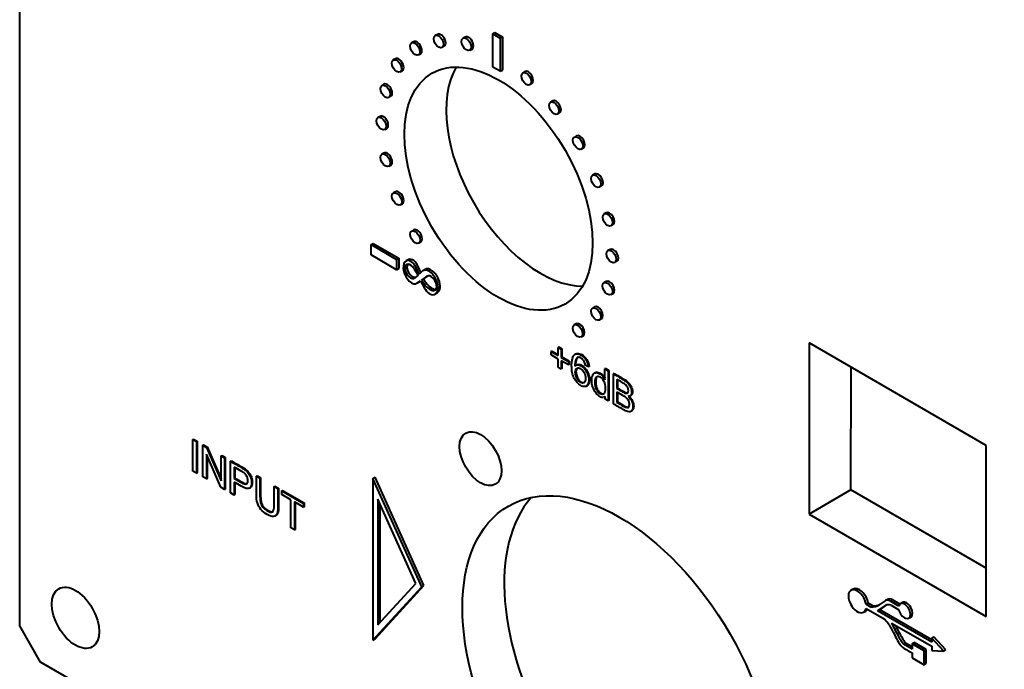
# Model space of a CAD drawing. Header units: millimetres. Extents: x 0 to 420, y -2 to 296.
# Tile 3 of 15: x 61 to 110, y 72 to 105. Entities that reach past the tile are written whole.
import ezdxf

# ---------------------------------------------------------------- set-up
doc = ezdxf.new("R2010")
doc.units = ezdxf.units.MM
for name, color, linetype in [('Default', 7, 'Continuous'), ('ME001036.00.04', 7, 'Continuous'), ('ME001037.00.00', 7, 'Continuous')]:
    doc.layers.add(name, color=color, linetype=linetype)

# ---------------------------------------------------------------- blocks, each defined once
blk = doc.blocks.new('SE2')
at = {"layer": 'ME001036.00.04', "color": 7, "linetype": 'Continuous', "lineweight": 40}
for p, q in [((60.506, 73.821), (60.506, 135.058)), ((100.545, 88.16), (100.536, 79.488)), ((109.525, 82.963), (100.545, 88.16)), ((102.657, 80.713), (102.663, 86.934)), ((109.516, 74.291), (109.525, 82.963)), ((102.657, 80.713), (100.536, 79.488)), ((109.518, 76.742), (102.657, 80.713)), ((100.536, 79.488), (109.516, 74.291)), ((61.567, 71.984), (60.506, 73.821)), ((148.541, 21.77), (61.567, 71.984))]:
    blk.add_line(p, q, dxfattribs=at)
for centre, major_axis in [((84.787, 95.974), (-3.375, 5.846)), ((83.876, 82.294), (0.75, -1.299)), ((90.912, 70.147), (-5.625, 9.743)), ((63.335, 74.229), (-0.85, 1.472))]:
    blk.add_ellipse(centre, major_axis=major_axis, ratio=0.57735, dxfattribs=at)
for centre, major_axis, start_param, end_param in [((86.908, 97.199), (3.375, -5.846), 3.46128, 5.963498), ((93.033, 71.372), (5.625, -9.743), 3.33129, 6.093488)]:
    blk.add_ellipse(centre, major_axis=major_axis, ratio=0.57735, start_param=start_param, end_param=end_param, dxfattribs=at)
at = {"layer": 'ME001037.00.00', "color": 7, "linetype": 'Continuous', "lineweight": 40}
for p, q in [((84.502, 103.821), (84.608, 103.883)), ((84.608, 103.883), (84.982, 103.667)), ((80.481, 103.419), (80.375, 103.357)), ((81.688, 103.794), (81.582, 103.733)), ((83.095, 103.657), (82.988, 103.596)), ((84.502, 102.138), (84.502, 103.821)), ((84.502, 103.821), (84.876, 103.605)), ((84.876, 103.605), (84.982, 103.667)), ((84.876, 103.605), (84.876, 101.922)), ((84.982, 103.667), (84.982, 101.983)), ((81.932, 103.127), (82.038, 103.188)), ((83.338, 102.99), (83.445, 103.051)), ((79.556, 102.556), (79.45, 102.495)), ((80.725, 102.751), (80.831, 102.812)), ((79.8, 101.889), (79.906, 101.95)), ((84.876, 101.922), (84.502, 102.138)), ((84.876, 101.922), (84.982, 101.983)), ((86.129, 101.905), (86.023, 101.844)), ((78.975, 101.266), (78.869, 101.205)), ((86.373, 101.238), (86.479, 101.299)), ((79.219, 100.599), (79.325, 100.66)), ((87.535, 100.418), (87.429, 100.357)), ((78.778, 99.636), (78.672, 99.575)), ((87.779, 99.751), (87.885, 99.812)), ((79.022, 98.969), (79.128, 99.03)), ((88.742, 98.649), (88.636, 98.588)), ((88.986, 97.982), (89.092, 98.043)), ((78.979, 97.777), (78.873, 97.716)), ((79.223, 97.11), (79.329, 97.171)), ((89.668, 96.718), (89.562, 96.657)), ((89.912, 96.051), (90.018, 96.112)), ((79.564, 95.816), (79.457, 95.755)), ((79.807, 95.148), (79.914, 95.21)), ((90.249, 94.757), (90.143, 94.696)), ((80.492, 93.886), (80.386, 93.825)), ((90.493, 94.09), (90.599, 94.151)), ((78.322, 93.143), (78.429, 93.204)), ((78.322, 93.143), (79.622, 92.393)), ((78.322, 92.614), (78.322, 93.143)), ((78.429, 93.204), (79.728, 92.454)), ((80.736, 93.218), (80.842, 93.28)), ((90.445, 92.9), (90.339, 92.839)), ((79.622, 91.864), (78.322, 92.614)), ((79.622, 92.393), (79.728, 92.454)), ((79.622, 92.393), (79.622, 91.864)), ((79.728, 92.454), (79.728, 91.926)), ((79.622, 91.864), (79.728, 91.926)), ((80.207, 92.371), (80.101, 92.31)), ((80.515, 91.916), (80.711, 91.594)), ((80.76, 91.641), (80.608, 91.977)), ((80.853, 91.729), (80.714, 92.038)), ((81.063, 91.88), (80.957, 91.819)), ((90.689, 92.233), (90.795, 92.294)), ((80.711, 91.594), (80.543, 91.452)), ((80.917, 91.79), (80.76, 91.641)), ((81.145, 91.535), (80.88, 91.343)), ((80.88, 91.343), (80.987, 91.405)), ((81.2, 91.559), (80.987, 91.405)), ((80.63, 91.171), (80.736, 91.232)), ((80.649, 91.184), (80.833, 91.297)), ((80.649, 91.184), (80.755, 91.245)), ((80.755, 91.245), (80.835, 91.294)), ((80.833, 91.297), (81.028, 90.941)), ((90.245, 91.273), (90.139, 91.212)), ((81.567, 90.634), (81.673, 90.695)), ((90.489, 90.605), (90.595, 90.667)), ((89.66, 89.987), (89.554, 89.925)), ((89.904, 89.319), (90.01, 89.38)), ((88.731, 89.129), (88.625, 89.068)), ((88.975, 88.462), (89.081, 88.523)), ((87.854, 87.954), (87.818, 87.933)), ((87.818, 87.515), (87.818, 87.933)), ((87.818, 87.933), (87.97, 87.846)), ((87.854, 87.954), (88.005, 87.866)), ((87.491, 87.744), (87.456, 87.724)), ((87.456, 87.55), (87.456, 87.724)), ((87.456, 87.724), (87.818, 87.515)), ((87.818, 87.341), (87.456, 87.55)), ((87.491, 87.744), (87.818, 87.556)), ((88.005, 87.866), (87.97, 87.846)), ((87.97, 87.846), (87.97, 87.427)), ((88.005, 87.448), (87.97, 87.427)), ((87.97, 87.427), (88.332, 87.218)), ((88.005, 87.866), (88.005, 87.448)), ((88.005, 87.448), (88.368, 87.238)), ((88.708, 87.606), (88.663, 87.58)), ((87.818, 86.922), (87.818, 87.341)), ((87.97, 86.834), (87.818, 86.922)), ((88.332, 87.044), (87.97, 87.253)), ((87.97, 87.253), (87.97, 86.834)), ((88.005, 87.232), (88.005, 86.855)), ((88.368, 87.238), (88.332, 87.218)), ((88.332, 87.218), (88.332, 87.044)), ((88.368, 87.064), (88.332, 87.044)), ((88.368, 87.238), (88.368, 87.064)), ((88.751, 87.051), (88.707, 87.026)), ((89.348, 86.947), (89.186, 87.026)), ((89.383, 86.967), (89.348, 86.947)), ((88.005, 86.855), (87.97, 86.834)), ((89.688, 86.652), (89.644, 86.626)), ((90.222, 86.858), (90.187, 86.837)), ((90.187, 86.293), (90.187, 86.837)), ((90.187, 86.837), (90.347, 86.745)), ((90.222, 86.858), (90.383, 86.765)), ((90.383, 86.765), (90.347, 86.745)), ((90.347, 86.745), (90.347, 85.223)), ((90.383, 86.765), (90.383, 85.243)), ((90.649, 86.611), (90.614, 86.591)), ((90.614, 85.069), (90.614, 86.591)), ((89.233, 85.963), (89.277, 85.989)), ((90.787, 86.313), (90.787, 85.852)), ((90.822, 86.292), (90.822, 85.872)), ((90.146, 85.407), (90.19, 85.433)), ((90.195, 85.31), (90.195, 85.449)), ((90.822, 85.872), (90.787, 85.852)), ((90.787, 85.672), (90.787, 85.147)), ((90.822, 85.652), (90.822, 85.168)), ((91.451, 85.469), (91.495, 85.495)), ((90.347, 85.223), (90.195, 85.31)), ((90.383, 85.243), (90.347, 85.223)), ((90.822, 85.168), (90.787, 85.147)), ((91.495, 84.684), (91.539, 84.709)), ((69.29, 83.268), (69.325, 83.288)), ((69.29, 83.268), (69.473, 83.162)), ((69.29, 81.661), (69.29, 83.268)), ((69.325, 83.288), (69.509, 83.182)), ((69.473, 83.162), (69.509, 83.182)), ((69.473, 83.162), (69.473, 81.555)), ((69.509, 83.182), (69.509, 81.576)), ((69.797, 82.975), (69.832, 82.996)), ((69.797, 81.369), (69.797, 82.975)), ((69.797, 82.975), (69.986, 82.866)), ((69.832, 82.996), (70.021, 82.886)), ((69.986, 82.866), (70.021, 82.886)), ((70.021, 82.886), (70.721, 81.28)), ((70.709, 80.842), (69.973, 82.53)), ((69.973, 82.53), (69.973, 81.267)), ((69.986, 82.866), (70.721, 81.178)), ((70.008, 82.449), (70.008, 81.288)), ((70.721, 82.441), (70.756, 82.462)), ((70.721, 81.178), (70.721, 82.441)), ((70.721, 82.441), (70.898, 82.339)), ((70.756, 82.462), (70.933, 82.36)), ((70.898, 82.339), (70.933, 82.36)), ((70.898, 82.339), (70.898, 80.733)), ((70.933, 82.36), (70.933, 80.753)), ((71.204, 82.162), (71.24, 82.183)), ((71.204, 80.556), (71.204, 82.162)), ((69.473, 81.555), (69.29, 81.661)), ((69.473, 81.555), (69.509, 81.576)), ((71.388, 81.868), (71.388, 81.291)), ((71.423, 81.848), (71.423, 81.311)), ((72.508, 81.409), (72.544, 81.43)), ((72.508, 81.409), (72.691, 81.304)), ((72.544, 81.43), (72.726, 81.325)), ((69.973, 81.267), (69.797, 81.369)), ((69.973, 81.267), (70.008, 81.288)), ((71.388, 81.291), (71.423, 81.311)), ((71.388, 81.103), (71.388, 80.45)), ((71.423, 81.082), (71.423, 80.471)), ((72.691, 81.304), (72.726, 81.325)), ((73.416, 80.885), (73.451, 80.906)), ((73.451, 80.906), (73.635, 80.8)), ((78.419, 81.289), (78.525, 81.351)), ((80.902, 75.801), (78.419, 81.289)), ((78.419, 81.289), (78.419, 73.105)), ((81.008, 75.862), (78.525, 81.351)), ((70.898, 80.733), (70.709, 80.842)), ((70.898, 80.733), (70.933, 80.753)), ((71.388, 80.45), (71.204, 80.556)), ((71.388, 80.45), (71.423, 80.471)), ((72.142, 80.795), (72.186, 80.821)), ((73.416, 80.885), (73.599, 80.78)), ((73.599, 80.78), (73.635, 80.8)), ((73.802, 80.663), (73.837, 80.683)), ((73.802, 80.474), (73.802, 80.663)), ((73.802, 80.663), (74.9, 80.029)), ((74.26, 80.21), (73.802, 80.474)), ((73.837, 80.683), (74.935, 80.049)), ((74.26, 78.792), (74.26, 80.21)), ((74.9, 79.841), (74.442, 80.105)), ((74.442, 80.105), (74.442, 78.687)), ((74.477, 80.084), (74.477, 78.707)), ((74.9, 80.029), (74.935, 80.049)), ((74.9, 80.029), (74.9, 79.841)), ((74.935, 80.049), (74.935, 79.861)), ((78.666, 80.248), (78.666, 73.875)), ((80.6, 75.974), (78.666, 80.248)), ((78.772, 80.013), (78.772, 73.99)), ((73.459, 79.387), (73.503, 79.412)), ((74.9, 79.841), (74.935, 79.861)), ((74.442, 78.687), (74.26, 78.792)), ((74.442, 78.687), (74.477, 78.707)), ((78.666, 73.875), (80.6, 75.974)), ((78.419, 73.105), (80.902, 75.801)), ((78.525, 73.166), (81.008, 75.862)), ((80.902, 75.801), (81.008, 75.862)), ((102.768, 75.687), (102.662, 75.626)), ((103.428, 74.917), (103.534, 74.978)), ((103.671, 74.777), (103.428, 74.917)), ((103.777, 74.838), (103.534, 74.978)), ((104.397, 75.093), (104.095, 74.888)), ((104.514, 75.161), (104.408, 75.099)), ((105.086, 74.827), (104.658, 75.075)), ((105.137, 74.92), (104.764, 75.136)), ((105.27, 75.002), (105.164, 74.941)), ((103.304, 74.513), (103.41, 74.574)), ((103.428, 74.708), (104.232, 74.244)), ((103.671, 74.777), (103.777, 74.838)), ((104.013, 74.579), (104.417, 74.853)), ((104.013, 74.579), (104.119, 74.64)), ((106.756, 72.995), (104.013, 74.579)), ((104.119, 74.64), (104.474, 74.882)), ((106.756, 73.118), (104.119, 74.64)), ((104.692, 74.867), (105.09, 74.637)), ((104.715, 73.965), (106.756, 72.787)), ((105.587, 74.209), (105.693, 74.27)), ((104.807, 73.519), (104.927, 73.272)), ((105.002, 73.426), (104.898, 73.64)), ((105.108, 73.488), (105.004, 73.701)), ((78.419, 73.105), (78.525, 73.166)), ((105.321, 72.888), (105.427, 72.949)), ((105.757, 72.759), (105.427, 72.949)), ((105.757, 72.912), (105.863, 72.973)), ((105.757, 72.912), (105.757, 72.636)), ((106.372, 72.556), (105.757, 72.912)), ((106.478, 72.618), (105.863, 72.973)), ((106.756, 73.205), (106.862, 73.267)), ((106.756, 73.205), (106.756, 72.995)), ((107.363, 72.54), (106.756, 73.205)), ((107.469, 72.601), (106.862, 73.267)), ((105.757, 72.636), (105.321, 72.888)), ((105.757, 72.449), (105.757, 72.201)), ((106.372, 72.556), (106.478, 72.618)), ((106.372, 71.846), (106.372, 72.556)), ((106.478, 71.907), (106.478, 72.618)), ((106.756, 72.787), (106.756, 72.577)), ((106.756, 72.577), (107.363, 72.54)), ((107.363, 72.54), (107.469, 72.601)), ((105.757, 72.201), (106.372, 71.846)), ((106.372, 71.846), (106.478, 71.907))]:
    blk.add_line(p, q, dxfattribs=at)
at = {"layer": 'ME001037.00.00', "color": 7, "linetype": 'Continuous', "lineweight": 13}
for p, q in [((80.127, 92.323), (80.233, 92.384)), ((80.608, 91.977), (80.714, 92.038)), ((81.145, 91.535), (81.17, 91.549)), ((81.646, 91.321), (81.752, 91.382)), ((81.426, 90.817), (81.532, 90.878)), ((104.658, 75.075), (104.764, 75.136)), ((104.417, 74.853), (104.446, 74.87)), ((104.898, 73.64), (105.004, 73.701)), ((105.002, 73.426), (105.108, 73.488))]:
    blk.add_line(p, q, dxfattribs=at)
at = {"layer": 'ME001037.00.00', "color": 7, "linetype": 'Continuous', "lineweight": 40}
for centre, major_axis in [((80.55, 103.054), (0.175, -0.303)), ((81.757, 103.43), (0.175, -0.303)), ((83.163, 103.293), (0.175, -0.303)), ((79.625, 102.192), (0.175, -0.303)), ((86.198, 101.541), (-0.175, 0.303)), ((79.044, 100.902), (0.175, -0.303)), ((87.604, 100.054), (-0.175, 0.303)), ((78.847, 99.272), (0.175, -0.303)), ((88.811, 98.285), (-0.175, 0.303)), ((79.048, 97.413), (0.175, -0.303)), ((89.737, 96.354), (-0.175, 0.303)), ((79.632, 95.451), (0.175, -0.303)), ((90.318, 94.393), (-0.175, 0.303)), ((80.561, 93.522), (0.175, -0.303)), ((90.514, 92.536), (-0.175, 0.303)), ((90.314, 90.908), (-0.175, 0.303)), ((89.729, 89.622), (-0.175, 0.303)), ((88.8, 88.765), (-0.175, 0.303))]:
    blk.add_ellipse(centre, major_axis=major_axis, ratio=0.57735, dxfattribs=at)
for centre, major_axis, start_param, end_param in [((80.656, 103.115), (0.175, -0.303), 0, 3.141593), ((81.863, 103.491), (0.175, -0.303), 0, 3.141593), ((83.27, 103.354), (0.175, -0.303), 0, 3.141593), ((79.731, 102.253), (0.175, -0.303), 0, 3.141593), ((86.304, 101.602), (-0.175, 0.303), 3.141593, 6.283185), ((79.15, 100.963), (0.175, -0.303), 0, 3.141593), ((87.71, 100.115), (-0.175, 0.303), 3.141593, 6.283185), ((78.953, 99.333), (0.175, -0.303), 0, 3.141593), ((88.917, 98.346), (-0.175, 0.303), 3.141593, 6.283185), ((79.154, 97.474), (0.175, -0.303), 0, 3.141593), ((89.843, 96.415), (-0.175, 0.303), 3.141593, 6.283185), ((79.739, 95.513), (0.175, -0.303), 0, 3.141593), ((90.424, 94.454), (-0.175, 0.303), 3.141593, 6.283185), ((80.667, 93.583), (0.175, -0.303), 0, 3.141593), ((90.62, 92.597), (-0.175, 0.303), 3.141593, 6.283185), ((80.557, 91.766), (0.35, -0.605), 3.070562, 3.141593), ((80.447, 91.975), (0.231, -0.4), 1.398768, 3.070562), ((80.451, 91.704), (0.35, -0.605), 3.070562, 4.97767), ((80.322, 91.786), (-0.201, 0.348), -1.531073, 3.246714), ((80.428, 91.847), (-0.201, 0.348), 0.266791, 2.912518), ((80.341, 91.914), (0.231, -0.4), 1.398768, 3.070562), ((81.268, 91.28), (0.311, -0.539), 1.320887, 3.278348), ((81.374, 91.341), (0.311, -0.539), 1.320887, 3.141593), ((81.414, 91.585), (-0.4, 0.693), 1.498847, 2.566409), ((81.365, 91.184), (0.207, -0.359), -0.575184, 3.201099), ((81.304, 91.334), (-0.369, 0.639), 3.141593, 4.46248), ((80.38, 91.603), (-0.249, 0.432), 1.836078, 3.220245), ((80.486, 91.664), (-0.249, 0.432), 3.141593, 3.220245), ((81.308, 91.524), (-0.4, 0.693), 1.498847, 2.566409), ((81.295, 91.073), (-0.257, 0.446), 1.534165, 3.020871), ((81.198, 91.273), (-0.369, 0.639), 3.020871, 4.46248), ((81.471, 91.245), (0.207, -0.359), -0.575184, -0.258602), ((90.42, 90.97), (-0.175, 0.303), 3.141593, 6.283185), ((89.835, 89.683), (-0.175, 0.303), 3.141593, 6.283185), ((88.906, 88.826), (-0.175, 0.303), 3.141593, 6.283185), ((102.983, 75.069), (0.321, -0.556), 0.985837, 6.868144), ((103.089, 75.13), (0.321, -0.556), 0.985837, 3.141593), ((103.227, 76.546), (-0.936, 1.621), 2.78486, 3.08594), ((104.658, 74.666), (0.25, -0.433), 2.356194, 3.183991), ((104.772, 74.271), (0.341, -0.591), 2.52275, 3.183991), ((104.764, 74.728), (0.25, -0.433), 2.356194, 3.141593), ((105.375, 74.575), (-0.211, 0.366), 1.08757, 6.818955), ((105.482, 74.636), (-0.211, 0.366), 3.141593, 6.283185), ((103.089, 75.13), (0.321, -0.556), 0, 0.338019), ((103.12, 76.484), (-0.936, 1.621), 2.78486, 3.183991), ((104.232, 73.627), (-0.378, 0.654), 4.97367, 5.497787), ((103.967, 73.249), (-0.753, 1.304), 4.588044, 4.97367), ((103.86, 73.298), (0.933, -1.615), 1.450889, 1.651359), ((103.966, 73.36), (0.933, -1.615), 1.450889, 1.534923), ((106.244, 73.835), (1.116, -1.934), 4.592482, 4.87381), ((106.35, 73.896), (1.116, -1.934), 4.592482, 4.87381), ((106.173, 73.672), (-1.116, 1.933), 1.446451, 1.636743), ((105.355, 73.066), (0.239, -0.413), 4.778336, 5.499336), ((105.313, 104.678), (19.582, -33.916), -0.783849, -0.769355)]:
    blk.add_ellipse(centre, major_axis=major_axis, ratio=0.57735, start_param=start_param, end_param=end_param, dxfattribs=at)
for points, knots in [([(88.657, 86.982), (88.697, 87.028), (88.744, 87.051), (88.801, 87.052), (88.857, 87.052), (88.917, 87.035), (89.087, 86.936), (89.179, 86.837), (89.255, 86.702), (89.33, 86.566), (89.369, 86.426), (89.369, 86.186), (89.351, 86.107), (89.315, 86.047), (89.279, 85.986), (89.231, 85.95), (89.168, 85.943), (89.105, 85.936), (89.034, 85.955), (88.82, 86.079), (88.71, 86.2), (88.625, 86.363), (88.539, 86.528), (88.496, 86.74), (88.496, 87.295), (88.544, 87.482), (88.638, 87.561), (88.719, 87.631), (88.832, 87.624), (89.076, 87.483), (89.161, 87.399), (89.294, 87.189), (89.335, 87.072), (89.348, 86.947)], [0, 0, 0, 0, 0.048061, 0.048061, 0.048061, 0.091377, 0.091377, 0.168109, 0.168109, 0.168109, 0.25228, 0.25228, 0.30761, 0.30761, 0.30761, 0.361753, 0.361753, 0.361753, 0.415265, 0.415265, 0.506829, 0.506829, 0.506829, 0.633001, 0.633001, 0.773788, 0.773788, 0.773788, 0.864387, 0.864387, 0.932193, 0.932193, 1, 1, 1, 1]), ([(89.186, 87.026), (89.172, 87.107), (89.151, 87.172), (89.125, 87.22), (89.082, 87.3), (89.027, 87.357), (88.91, 87.425), (88.863, 87.435), (88.823, 87.425), (88.772, 87.412), (88.733, 87.371), (88.674, 87.242), (88.658, 87.133), (88.657, 86.982)], [0, 0, 0, 0, 0.15293, 0.15293, 0.15293, 0.337411, 0.337411, 0.484498, 0.484498, 0.484498, 0.742249, 0.742249, 1, 1, 1, 1]), ([(88.823, 87.431), (88.789, 87.411), (88.761, 87.376), (88.709, 87.262), (88.693, 87.154), (88.692, 87.002)], [0.547365, 0.547365, 0.547365, 0.547365, 0.742249, 0.742249, 1, 1, 1, 1]), ([(88.703, 87.603), (88.782, 87.648), (88.884, 87.635), (89.111, 87.503), (89.196, 87.42), (89.33, 87.209), (89.37, 87.092), (89.383, 86.967)], [0.7845189, 0.7845189, 0.7845189, 0.7845189, 0.8643868, 0.8643868, 0.9321934, 0.9321934, 1, 1, 1, 1]), ([(88.682, 86.678), (88.682, 86.613), (88.694, 86.544), (88.741, 86.399), (88.775, 86.335), (88.859, 86.226), (88.904, 86.184), (88.951, 86.158), (89.021, 86.119), (89.08, 86.114), (89.129, 86.149), (89.178, 86.183), (89.202, 86.257), (89.202, 86.472), (89.178, 86.567), (89.082, 86.745), (89.02, 86.811), (88.872, 86.896), (88.81, 86.902), (88.759, 86.87), (88.708, 86.839), (88.682, 86.775), (88.682, 86.678)], [0, 0, 0, 0, 0.086654, 0.086654, 0.173307, 0.173307, 0.259961, 0.259961, 0.259961, 0.373483, 0.373483, 0.373483, 0.50316, 0.50316, 0.628034, 0.628034, 0.752909, 0.752909, 0.873427, 0.873427, 0.873427, 1, 1, 1, 1]), ([(88.798, 86.893), (88.796, 86.892), (88.795, 86.891), (88.794, 86.891), (88.743, 86.859), (88.717, 86.796), (88.717, 86.698)], [0.8707619, 0.8707619, 0.8707619, 0.8707619, 0.8734271, 0.8734271, 0.8734271, 1, 1, 1, 1]), ([(88.747, 87.049), (88.774, 87.064), (88.803, 87.072), (88.836, 87.072), (88.892, 87.073), (88.952, 87.055), (89.122, 86.957), (89.215, 86.858), (89.29, 86.722), (89.365, 86.586), (89.404, 86.446), (89.404, 86.206), (89.387, 86.127), (89.351, 86.067), (89.329, 86.031), (89.303, 86.004), (89.272, 85.986)], [0.0203702, 0.0203702, 0.0203702, 0.0203702, 0.0480612, 0.0480612, 0.0480612, 0.0913773, 0.0913773, 0.1681088, 0.1681088, 0.1681088, 0.2522804, 0.2522804, 0.3076099, 0.3076099, 0.3076099, 0.3399355, 0.3399355, 0.3399355, 0.3399355]), ([(88.717, 86.698), (88.717, 86.633), (88.729, 86.564), (88.777, 86.42), (88.81, 86.356), (88.894, 86.246), (88.939, 86.204), (88.986, 86.178), (89.052, 86.142), (89.107, 86.136), (89.155, 86.163)], [0, 0, 0, 0, 0.0866535, 0.0866535, 0.1733071, 0.1733071, 0.2599606, 0.2599606, 0.2599606, 0.3659056, 0.3659056, 0.3659056, 0.3659056]), ([(90.11, 85.394), (90.059, 85.384), (89.999, 85.399), (89.851, 85.484), (89.78, 85.549), (89.716, 85.634), (89.652, 85.719), (89.603, 85.816), (89.567, 85.923), (89.531, 86.031), (89.514, 86.141), (89.514, 86.364), (89.531, 86.455), (89.563, 86.526), (89.595, 86.598), (89.643, 86.639), (89.771, 86.66), (89.843, 86.643), (89.98, 86.564), (90.03, 86.52), (90.076, 86.467), (90.121, 86.413), (90.159, 86.355), (90.187, 86.293)], [0.0625037, 0.0625037, 0.0625037, 0.0625037, 0.1573485, 0.1573485, 0.2606819, 0.2606819, 0.2606819, 0.3734376, 0.3734376, 0.3734376, 0.5030054, 0.5030054, 0.6302386, 0.6302386, 0.6302386, 0.7388338, 0.7388338, 0.8474289, 0.8474289, 0.9291803, 0.9291803, 0.9291803, 1, 1, 1, 1]), ([(89.682, 86.158), (89.682, 86.016), (89.707, 85.895), (89.811, 85.695), (89.872, 85.625), (89.943, 85.585), (90.015, 85.545), (90.074, 85.541), (90.124, 85.58), (90.174, 85.619), (90.199, 85.707), (90.199, 85.995), (90.173, 86.121), (90.123, 86.221), (90.072, 86.32), (90.01, 86.392), (89.936, 86.436), (89.864, 86.479), (89.803, 86.478), (89.755, 86.438), (89.706, 86.398), (89.682, 86.304), (89.682, 86.158)], [0, 0, 0, 0, 0.124926, 0.124926, 0.249853, 0.249853, 0.249853, 0.353132, 0.353132, 0.353132, 0.490683, 0.490683, 0.643518, 0.643518, 0.643518, 0.750681, 0.750681, 0.750681, 0.854222, 0.854222, 0.854222, 1, 1, 1, 1]), ([(89.683, 86.649), (89.701, 86.659), (89.721, 86.666), (89.806, 86.681), (89.878, 86.663), (90.015, 86.584), (90.066, 86.541), (90.111, 86.487), (90.142, 86.451), (90.168, 86.413), (90.191, 86.374)], [0.7027172, 0.7027172, 0.7027172, 0.7027172, 0.7388338, 0.7388338, 0.8474289, 0.8474289, 0.9291803, 0.9291803, 0.9291803, 0.9765955, 0.9765955, 0.9765955, 0.9765955]), ([(89.81, 86.472), (89.803, 86.468), (89.796, 86.464), (89.79, 86.459), (89.742, 86.418), (89.717, 86.324), (89.717, 86.178)], [0.8408211, 0.8408211, 0.8408211, 0.8408211, 0.8542221, 0.8542221, 0.8542221, 1, 1, 1, 1]), ([(90.614, 86.591), (90.778, 86.496), (90.942, 86.401), (91.106, 86.306), (91.207, 86.248), (91.287, 86.187), (91.348, 86.121), (91.409, 86.056), (91.456, 85.981), (91.491, 85.896), (91.524, 85.812), (91.542, 85.735), (91.542, 85.601), (91.527, 85.549), (91.466, 85.468), (91.42, 85.449), (91.359, 85.449)], [0, 0, 0, 0, 0.3355, 0.3355, 0.3355, 0.503847, 0.503847, 0.503847, 0.634447, 0.634447, 0.634447, 0.762483, 0.762483, 0.881242, 0.881242, 1, 1, 1, 1]), ([(90.649, 86.611), (90.813, 86.516), (90.978, 86.422), (91.142, 86.327), (91.243, 86.269), (91.322, 86.207), (91.384, 86.141), (91.445, 86.076), (91.492, 86.001), (91.526, 85.917), (91.56, 85.833), (91.578, 85.756), (91.578, 85.621), (91.563, 85.569), (91.521, 85.514), (91.507, 85.502), (91.491, 85.492)], [0, 0, 0, 0, 0.3355001, 0.3355001, 0.3355001, 0.5038471, 0.5038471, 0.5038471, 0.6344466, 0.6344466, 0.6344466, 0.7624831, 0.7624831, 0.8812415, 0.8812415, 0.9260684, 0.9260684, 0.9260684, 0.9260684]), ([(89.717, 86.178), (89.717, 86.037), (89.743, 85.915), (89.846, 85.716), (89.908, 85.645), (89.978, 85.605), (90.042, 85.569), (90.097, 85.563), (90.143, 85.59)], [0, 0, 0, 0, 0.1249263, 0.1249263, 0.2498526, 0.2498526, 0.2498526, 0.342124, 0.342124, 0.342124, 0.342124]), ([(90.787, 85.852), (90.882, 85.797), (90.977, 85.742), (91.072, 85.687), (91.149, 85.642), (91.205, 85.615), (91.238, 85.608), (91.282, 85.599), (91.316, 85.604), (91.338, 85.627), (91.36, 85.65), (91.372, 85.687), (91.372, 85.791), (91.362, 85.841), (91.341, 85.893), (91.32, 85.942), (91.29, 85.987), (91.251, 86.023), (91.212, 86.06), (91.145, 86.106), (91.05, 86.161), (90.962, 86.211), (90.875, 86.262), (90.787, 86.313)], [0, 0, 0, 0, 0.203788, 0.203788, 0.203788, 0.323148, 0.323148, 0.323148, 0.410253, 0.410253, 0.410253, 0.500144, 0.500144, 0.584947, 0.584947, 0.584947, 0.667241, 0.667241, 0.667241, 0.81188, 0.81188, 0.81188, 1, 1, 1, 1]), ([(91.359, 85.449), (91.439, 85.376), (91.5, 85.295), (91.543, 85.205), (91.587, 85.114), (91.607, 85.025), (91.607, 84.865), (91.594, 84.806), (91.568, 84.76), (91.541, 84.714), (91.51, 84.685), (91.471, 84.674), (91.433, 84.663), (91.385, 84.665), (91.327, 84.681), (91.271, 84.697), (91.199, 84.731), (91.115, 84.779), (90.948, 84.876), (90.781, 84.972), (90.614, 85.069)], [0, 0, 0, 0, 0.135495, 0.135495, 0.135495, 0.266778, 0.266778, 0.373916, 0.373916, 0.373916, 0.469572, 0.469572, 0.469572, 0.566197, 0.566197, 0.566197, 0.69598, 0.69598, 0.69598, 1, 1, 1, 1]), ([(90.787, 85.147), (90.896, 85.084), (91.006, 85.021), (91.115, 84.958), (91.172, 84.925), (91.212, 84.904), (91.234, 84.896), (91.275, 84.882), (91.308, 84.876), (91.363, 84.883), (91.384, 84.899), (91.402, 84.926), (91.419, 84.953), (91.427, 84.991), (91.427, 85.097), (91.415, 85.153), (91.39, 85.211), (91.365, 85.267), (91.329, 85.316), (91.24, 85.403), (91.176, 85.448), (91.091, 85.496), (90.99, 85.555), (90.888, 85.614), (90.787, 85.672)], [0, 0, 0, 0, 0.21309, 0.21309, 0.21309, 0.290767, 0.290767, 0.290767, 0.358389, 0.358389, 0.426011, 0.426011, 0.426011, 0.501543, 0.501543, 0.589664, 0.589664, 0.589664, 0.695967, 0.695967, 0.802269, 0.802269, 0.802269, 1, 1, 1, 1]), ([(90.822, 85.872), (90.917, 85.817), (91.012, 85.762), (91.107, 85.707), (91.185, 85.663), (91.24, 85.636), (91.273, 85.629), (91.307, 85.622), (91.335, 85.623), (91.355, 85.634)], [0, 0, 0, 0, 0.2037876, 0.2037876, 0.2037876, 0.3231476, 0.3231476, 0.3231476, 0.3892786, 0.3892786, 0.3892786, 0.3892786]), ([(91.394, 85.47), (91.474, 85.396), (91.536, 85.315), (91.579, 85.225), (91.622, 85.135), (91.643, 85.046), (91.643, 84.885), (91.63, 84.826), (91.603, 84.781), (91.584, 84.747), (91.561, 84.722), (91.535, 84.707)], [0, 0, 0, 0, 0.1354955, 0.1354955, 0.1354955, 0.2667776, 0.2667776, 0.3739158, 0.3739158, 0.3739158, 0.4447473, 0.4447473, 0.4447473, 0.4447473]), ([(90.822, 85.168), (90.932, 85.105), (91.041, 85.041), (91.15, 84.978), (91.207, 84.945), (91.247, 84.924), (91.27, 84.916), (91.31, 84.902), (91.343, 84.896), (91.382, 84.901), (91.392, 84.904), (91.401, 84.91)], [0, 0, 0, 0, 0.2130897, 0.2130897, 0.2130897, 0.290767, 0.290767, 0.290767, 0.3583891, 0.3583891, 0.3854787, 0.3854787, 0.3854787, 0.3854787]), ([(71.204, 82.162), (71.379, 82.061), (71.554, 81.96), (71.729, 81.859), (71.821, 81.806), (71.892, 81.76), (71.941, 81.722), (72.009, 81.669), (72.067, 81.611), (72.113, 81.547), (72.158, 81.484), (72.196, 81.411), (72.224, 81.328), (72.251, 81.245), (72.267, 81.164), (72.267, 80.947), (72.229, 80.853), (72.154, 80.803), (72.078, 80.751), (71.942, 80.783), (71.744, 80.897), (71.625, 80.965), (71.507, 81.034), (71.388, 81.103)], [0, 0, 0, 0, 0.217018, 0.217018, 0.217018, 0.304542, 0.304542, 0.304542, 0.381362, 0.381362, 0.381362, 0.454221, 0.454221, 0.454221, 0.534351, 0.534351, 0.671108, 0.671108, 0.671108, 0.85264, 0.85264, 0.85264, 1, 1, 1, 1]), ([(71.24, 82.183), (71.415, 82.082), (71.59, 81.981), (71.765, 81.88), (71.856, 81.827), (71.928, 81.78), (71.976, 81.743), (72.045, 81.689), (72.102, 81.631), (72.148, 81.567), (72.193, 81.505), (72.232, 81.432), (72.259, 81.348), (72.287, 81.266), (72.302, 81.184), (72.302, 80.967), (72.264, 80.874), (72.189, 80.823), (72.187, 80.821), (72.184, 80.82), (72.181, 80.818)], [0, 0, 0, 0, 0.2170178, 0.2170178, 0.2170178, 0.3045419, 0.3045419, 0.3045419, 0.3813624, 0.3813624, 0.3813624, 0.4542206, 0.4542206, 0.4542206, 0.5343513, 0.5343513, 0.6711075, 0.6711075, 0.6711075, 0.6769134, 0.6769134, 0.6769134, 0.6769134]), ([(71.388, 81.291), (71.508, 81.221), (71.628, 81.152), (71.748, 81.083), (71.867, 81.014), (71.952, 80.991), (72.052, 81.036), (72.077, 81.094), (72.077, 81.254), (72.062, 81.321), (72.032, 81.386), (72.003, 81.451), (71.965, 81.505), (71.917, 81.549), (71.885, 81.577), (71.828, 81.614), (71.744, 81.662), (71.625, 81.731), (71.507, 81.8), (71.388, 81.868)], [0, 0, 0, 0, 0.215571, 0.215571, 0.215571, 0.355228, 0.355228, 0.494885, 0.494885, 0.596015, 0.596015, 0.596015, 0.683077, 0.683077, 0.683077, 0.786601, 0.786601, 0.786601, 1, 1, 1, 1]), ([(73.599, 80.78), (73.599, 80.471), (73.599, 80.161), (73.599, 79.852), (73.599, 79.69), (73.584, 79.571), (73.552, 79.495), (73.52, 79.418), (73.463, 79.374), (73.298, 79.349), (73.191, 79.382), (72.927, 79.535), (72.82, 79.622), (72.738, 79.721), (72.655, 79.82), (72.596, 79.93), (72.561, 80.049), (72.526, 80.166), (72.508, 80.311), (72.508, 80.482), (72.508, 80.791), (72.508, 81.1), (72.508, 81.409)], [0, 0, 0, 0, 0.229161, 0.229161, 0.229161, 0.325775, 0.325775, 0.325775, 0.415775, 0.415775, 0.505774, 0.505774, 0.59267, 0.59267, 0.59267, 0.669455, 0.669455, 0.669455, 0.770846, 0.770846, 0.770846, 1, 1, 1, 1]), ([(71.423, 81.311), (71.543, 81.242), (71.663, 81.173), (71.783, 81.103), (71.902, 81.035), (71.987, 81.011), (72.041, 81.035), (72.044, 81.037), (72.047, 81.039)], [0, 0, 0, 0, 0.2155714, 0.2155714, 0.2155714, 0.355228, 0.355228, 0.3648348, 0.3648348, 0.3648348, 0.3648348]), ([(72.691, 81.304), (72.691, 80.995), (72.691, 80.687), (72.691, 80.378), (72.691, 80.238), (72.702, 80.129), (72.725, 80.049), (72.748, 79.971), (72.785, 79.898), (72.84, 79.831), (72.896, 79.763), (72.962, 79.707), (73.176, 79.583), (73.272, 79.563), (73.33, 79.601), (73.388, 79.638), (73.416, 79.757), (73.416, 79.959), (73.416, 80.268), (73.416, 80.577), (73.416, 80.885)], [0, 0, 0, 0, 0.272307, 0.272307, 0.272307, 0.36441, 0.36441, 0.36441, 0.424892, 0.424892, 0.424892, 0.489869, 0.489869, 0.601475, 0.601475, 0.601475, 0.727723, 0.727723, 0.727723, 1, 1, 1, 1]), ([(72.726, 81.325), (72.726, 81.016), (72.726, 80.707), (72.726, 80.398), (72.726, 80.258), (72.737, 80.149), (72.76, 80.07), (72.783, 79.991), (72.821, 79.918), (72.875, 79.851), (72.931, 79.783), (72.997, 79.727), (73.208, 79.606), (73.303, 79.585), (73.361, 79.618)], [0, 0, 0, 0, 0.2723071, 0.2723071, 0.2723071, 0.3644095, 0.3644095, 0.3644095, 0.4248924, 0.4248924, 0.4248924, 0.4898687, 0.4898687, 0.5987697, 0.5987697, 0.5987697, 0.5987697]), ([(73.635, 80.8), (73.635, 80.491), (73.635, 80.182), (73.635, 79.873), (73.635, 79.71), (73.619, 79.591), (73.587, 79.515), (73.568, 79.468), (73.538, 79.433), (73.499, 79.41)], [0, 0, 0, 0, 0.2291611, 0.2291611, 0.2291611, 0.3257754, 0.3257754, 0.3257754, 0.3814718, 0.3814718, 0.3814718, 0.3814718])]:
    blk.add_open_spline(points, degree=3, knots=knots, dxfattribs=at)
blk.add_open_spline([(90.195, 85.449), (90.182, 85.432), (90.167, 85.419), (90.15, 85.41)], degree=3, dxfattribs=at)

msp = doc.modelspace()

# ---------------------------------------------------------------- block references
at = {"layer": 'Default'}
msp.add_blockref('SE2', (0, 0), dxfattribs=at)

doc.saveas('drawing.dxf')
